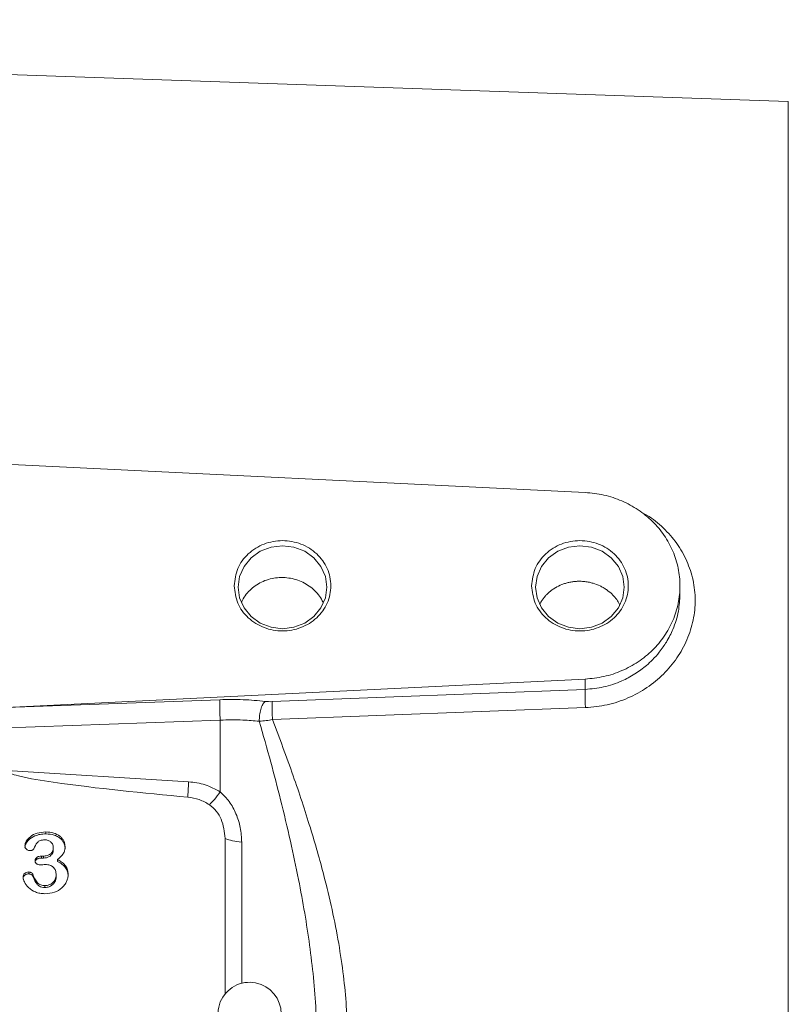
# Model space of a CAD drawing. Header units: inches. Extents: x 0.3 to 33.9, y 0.2 to 21.7.
# Tile 7 of 21: x 8.2 to 11.1, y 10.5 to 14.2. Entities that reach past the tile are written whole.
import ezdxf

# ---------------------------------------------------------------- set-up
doc = ezdxf.new("R2010")
doc.units = ezdxf.units.IN
doc.header["$MEASUREMENT"] = 0
doc.layers.add('SLD-0', color=7, linetype='Continuous', lineweight=15)
doc.styles.add('SLDTEXTSTYLE0', font='TXT', dxfattribs={"width": 0.75})
doc.dimstyles.new('SLDDIMSTYLE0', dxfattribs={"dimtxt": 0.25, "dimasz": 0.13, "dimexe": 0, "dimexo": 0.0625, "dimgap": 0.0625, "dimtad": 0, "dimtih": 1, "dimtoh": 1, "dimdec": 4, "dimrnd": 1e-09, "dimzin": 12, "dimdsep": 46, "dimtxsty": 'SLDTEXTSTYLE0', "dimsah": 1, "dimcen": 0.09, "dimadec": 0, "dimazin": 3, "dimtfac": 1, "dimtdec": 4, "dimtofl": 0, "dimtmove": 0, "dimatfit": 3, "dimfxl": 1, "dimfrac": 2, "dimtolj": 1, "dimtzin": 12, "dimarcsym": 0})

# ---------------------------------------------------------------- blocks, each defined once
blk = doc.blocks.new('*D19')
at = {"layer": 'SLD-0'}
for p, q in [((13.9087, 13.2058), (13.9087, 16.4442)), ((10.2611, 16.356), (10.2103, 16.356)), ((10.2103, 16.356), (10.2103, 15.9592)), ((11.2193, 16.356), (11.2701, 16.356)), ((11.2701, 16.356), (11.2701, 15.9592)), ((7.5717, 16.3192), (10.1217, 16.3192)), ((13.9087, 16.3192), (11.3587, 16.3192)), ((10.2103, 15.9592), (10.2611, 15.9592)), ((11.2701, 15.9592), (11.2193, 15.9592))]:
    blk.add_line(p, q, dxfattribs=at)
for points in [[(7.5717, 16.3192), (7.7017, 16.2992), (7.7017, 16.3392)], [(13.9087, 16.3192), (13.7787, 16.3392), (13.7787, 16.2992)]]:
    blk.add_solid(points, dxfattribs=at)
at = {"layer": 'SLD-0', "char_height": 0.25, "attachment_point": 1, "style": 'SLDTEXTSTYLE0'}
for s, insert in [('6.34', (10.3154, 16.7291, 0.0039)), ('161.0', (10.3246, 16.2814, 0.0039))]:
    blk.add_mtext(s, dxfattribs=dict(at, insert=insert))
blk = doc.blocks.new('*D21')
at = {"layer": 'SLD-0'}
for p, q in [((7.5717, 14.0858), (7.5717, 15.6358)), ((12.1397, 13.1329), (12.1397, 15.6358)), ((9.3766, 15.5476), (9.3258, 15.5476)), ((9.3258, 15.5476), (9.3258, 15.1507)), ((10.3348, 15.5476), (10.3856, 15.5476)), ((10.3856, 15.5476), (10.3856, 15.1507)), ((7.5717, 15.5108), (9.2372, 15.5108)), ((12.1397, 15.5108), (10.4742, 15.5108)), ((9.3258, 15.1507), (9.3766, 15.1507)), ((10.3856, 15.1507), (10.3348, 15.1507))]:
    blk.add_line(p, q, dxfattribs=at)
for points in [[(7.5717, 15.5108), (7.7017, 15.4908), (7.7017, 15.5308)], [(12.1397, 15.5108), (12.0097, 15.5308), (12.0097, 15.4908)]]:
    blk.add_solid(points, dxfattribs=at)
at = {"layer": 'SLD-0', "char_height": 0.25, "attachment_point": 1, "style": 'SLDTEXTSTYLE0'}
for s, insert in [('4.57', (9.4309, 15.9206, 0.1867)), ('116.0', (9.4401, 15.473, 0.1867))]:
    blk.add_mtext(s, dxfattribs=dict(at, insert=insert))

msp = doc.modelspace()

# ---------------------------------------------------------------- linework, layer by layer
at = {"color": 7, "linetype": 'Continuous', "lineweight": 15}
for p, q in [((11.11337, 13.91209), (7.57173, 14.03577)), ((10.34162, 12.42815), (7.57173, 12.56367)), ((10.70173, 12.04112), (10.70173, 12.07387)), ((8.14236, 11.612), (10.34162, 11.7196)), ((10.34162, 11.7196), (10.34162, 11.68065)), ((9.1526, 11.63406), (10.34162, 11.68065)), ((8.14236, 11.612), (8.95395, 11.64155)), ((10.34267, 11.61153), (9.15365, 11.56603)), ((8.95499, 11.56412), (7.57173, 11.51375)), ((8.95499, 11.29146), (8.95499, 11.56412)), ((8.83511, 11.32987), (8.14446, 11.3723)), ((8.29264, 11.13935), (8.29264, 11.13219)), ((8.97391, 10.52266), (8.97391, 11.11476)), ((8.32096, 11.08014), (8.32096, 11.07298)), ((8.27635, 11.04737), (8.28314, 11.04737)), ((8.27635, 11.04737), (8.27635, 11.0402)), ((8.27635, 11.0402), (8.28314, 11.0402)), ((8.28314, 11.04737), (8.28314, 11.0402)), ((8.33744, 11.03433), (8.33744, 11.02717)), ((8.22786, 10.98744), (8.22786, 10.98027)), ((8.2426, 10.97857), (8.2426, 10.9714)), ((8.33162, 10.97639), (8.33162, 10.96923)), ((8.28934, 10.93565), (8.28934, 10.92849))]:
    msp.add_line(p, q, dxfattribs=at)
at = {"color": 8, "linetype": 'Continuous', "lineweight": 15}
for p, q in [((11.11337, 10.95577), (11.11337, 13.91209)), ((9.03673, 10.56489), (9.03673, 11.10037)), ((11.11337, 7.99944), (11.11337, 10.95577))]:
    msp.add_line(p, q, dxfattribs=at)
at = {"color": 7, "linetype": 'Continuous', "lineweight": 15, "flags": 128}
for points in [[(9.02313, 12.0685), (9.02888, 12.02776), (9.04572, 11.9898), (9.07251, 11.9572), (9.10743, 11.93219), (9.1481, 11.91646), (9.19173, 11.9111), (9.23537, 11.91646), (9.27603, 11.93219), (9.31095, 11.9572), (9.33774, 11.9898), (9.35459, 12.02776), (9.36033, 12.0685), (9.35459, 12.10924), (9.33774, 12.1472), (9.31095, 12.1798), (9.27603, 12.20481), (9.23537, 12.22054), (9.19173, 12.2259), (9.1481, 12.22054), (9.10743, 12.20481), (9.07251, 12.1798), (9.04572, 12.1472), (9.02888, 12.10924), (9.02313, 12.0685)], [(10.15313, 12.0685), (10.15888, 12.02776), (10.17572, 11.9898), (10.20251, 11.9572), (10.23743, 11.93219), (10.2781, 11.91646), (10.32173, 11.9111), (10.36537, 11.91646), (10.40603, 11.93219), (10.44095, 11.9572), (10.46774, 11.9898), (10.48459, 12.02776), (10.49033, 12.0685), (10.48459, 12.10924), (10.46774, 12.1472), (10.44095, 12.1798), (10.40603, 12.20481), (10.36537, 12.22054), (10.32173, 12.2259), (10.2781, 12.22054), (10.23743, 12.20481), (10.20251, 12.1798), (10.17572, 12.1472), (10.15888, 12.10924), (10.15313, 12.0685)]]:
    msp.add_lwpolyline(points, dxfattribs=at)
at = {"color": 7, "linetype": 'Continuous', "lineweight": 15}
msp.add_arc((9.06673, 10.4487), 0.12, 0, 236.87724, dxfattribs=at)
for points in [[(10.34162, 11.7196), (10.36556, 11.72201), (10.41344, 11.72682), (10.48177, 11.74991), (10.54441, 11.78373), (10.59903, 11.82821), (10.6437, 11.88145), (10.67681, 11.94162), (10.69716, 12.00654), (10.70402, 12.07387), (10.69716, 12.14121), (10.67681, 12.20612), (10.6437, 12.26629), (10.59903, 12.31954), (10.54441, 12.36402), (10.48177, 12.39784), (10.41344, 12.42093), (10.36556, 12.42574), (10.34162, 12.42815)], [(9.00813, 12.07387), (9.01089, 12.05144), (9.01641, 12.00657), (9.05887, 11.94952), (9.11955, 11.91139), (9.19176, 11.89801), (9.26382, 11.91139), (9.32494, 11.94952), (9.36577, 12.00657), (9.38011, 12.07387), (9.36577, 12.14118), (9.32494, 12.19823), (9.26382, 12.23636), (9.19176, 12.24974), (9.11955, 12.23636), (9.05887, 12.19823), (9.01641, 12.14118), (9.01089, 12.09631), (9.00813, 12.07387)], [(10.13813, 12.07387), (10.14089, 12.05144), (10.14641, 12.00657), (10.18887, 11.94952), (10.24955, 11.91139), (10.32176, 11.89801), (10.39382, 11.91139), (10.45494, 11.94952), (10.49577, 12.00657), (10.51011, 12.07387), (10.49577, 12.14118), (10.45494, 12.19823), (10.39382, 12.23636), (10.32176, 12.24974), (10.24955, 12.23636), (10.18887, 12.19823), (10.14641, 12.14118), (10.14089, 12.09631), (10.13813, 12.07387)], [(8.95499, 11.56412), (8.95462, 11.57177), (8.95386, 11.58707), (8.9533, 11.61052), (8.95327, 11.63055), (8.95372, 11.63788), (8.95395, 11.64155)], [(8.83218, 11.27138), (8.83251, 11.27918), (8.83318, 11.29477), (8.83446, 11.31817), (8.83511, 11.32987)], [(8.97391, 11.11476), (8.98278, 11.11147), (9.00053, 11.10488), (9.02466, 11.10188), (9.03673, 11.10037)]]:
    msp.add_open_spline(points, degree=3, dxfattribs=at)
for points, knots in [([(10.55536, 12.35225), (10.56242, 12.34877), (10.59353, 12.33344), (10.64005, 12.29439), (10.69187, 12.23632), (10.72969, 12.16892), (10.75387, 12.09612), (10.76221, 12.02002), (10.75452, 11.94317), (10.73038, 11.86849), (10.69227, 11.79863), (10.64057, 11.73689), (10.57758, 11.68514), (10.50505, 11.64591), (10.42594, 11.61903), (10.37047, 11.61403), (10.34267, 11.61153)], [0, 0, 0, 0, 0.0219733, 0.0967985, 0.1713753, 0.2467674, 0.3220878, 0.3963888, 0.4707242, 0.546211, 0.6215653, 0.6963021, 0.7717691, 0.8476241, 0.9236361, 1, 1, 1, 1]), ([(9.34621, 12.00919), (9.34409, 12.01393), (9.33829, 12.02695), (9.32416, 12.04574), (9.30462, 12.06519), (9.28188, 12.08111), (9.25642, 12.09345), (9.22936, 12.10164), (9.20101, 12.10562), (9.17267, 12.10522), (9.14461, 12.10046), (9.11812, 12.09153), (9.09348, 12.0785), (9.07173, 12.06195), (9.05348, 12.04189), (9.0414, 12.02437), (9.03701, 12.013), (9.03586, 12.01)], [0, 0, 0, 0, 0.041706, 0.1143204, 0.1849099, 0.2575483, 0.3281032, 0.4007082, 0.4711952, 0.5437248, 0.6142493, 0.6868093, 0.7575058, 0.8302457, 0.9010521, 0.9739191, 1, 1, 1, 1]), ([(10.3221, 12.09107), (10.31744, 12.09103), (10.30809, 12.09096), (10.29404, 12.0895), (10.28002, 12.08701), (10.26634, 12.08342), (10.24871, 12.07728), (10.23202, 12.0691), (10.21669, 12.05907), (10.20596, 12.05068), (10.19608, 12.04149), (10.18693, 12.03144), (10.17893, 12.02064), (10.17269, 12.01137), (10.17013, 12.00534), (10.16927, 12.00332)], [0, 0, 0, 0, 0.0728407, 0.1461887, 0.2211349, 0.2966326, 0.3694729, 0.517621, 0.5931044, 0.6660636, 0.7395292, 0.8145941, 0.8902124, 0.96312, 1, 1, 1, 1]), ([(10.47236, 12.00316), (10.46892, 12.00937), (10.46327, 12.01958), (10.45299, 12.03219), (10.4405, 12.04545), (10.4262, 12.05718), (10.4105, 12.06711), (10.39397, 12.0758), (10.37632, 12.08257), (10.35673, 12.08751), (10.34011, 12.0903), (10.32812, 12.09081), (10.3221, 12.09107)], [0, 0, 0, 0, 0.1205487, 0.1980912, 0.2729339, 0.4251639, 0.5027341, 0.5775379, 0.7296918, 0.8072247, 0.903061, 1, 1, 1, 1]), ([(10.34267, 11.61153), (10.34235, 11.61864), (10.34173, 11.63286), (10.34124, 11.65351), (10.34115, 11.67084), (10.34146, 11.67738), (10.34162, 11.68065)], [0, 0, 0, 0, 0.25012136, 0.5, 0.74987864, 1, 1, 1, 1]), ([(8.95395, 11.64155), (8.98369, 11.64208), (9.04316, 11.64315), (9.09841, 11.63775), (9.12603, 11.63504)], [0, 0, 0, 0, 0.5000315, 1, 1, 1, 1]), ([(9.10361, 11.55965), (9.10367, 11.56722), (9.10378, 11.58235), (9.10863, 11.60522), (9.11631, 11.62449), (9.12279, 11.63152), (9.12603, 11.63504)], [0, 0, 0, 0, 0.2501665, 0.5, 0.7498335, 1, 1, 1, 1]), ([(9.1526, 11.63406), (9.14803, 11.63397), (9.13884, 11.63379), (9.13031, 11.63462), (9.12603, 11.63504)], [0, 0, 0, 0, 0.4982945, 1, 1, 1, 1]), ([(9.1526, 11.63406), (9.15244, 11.63037), (9.15212, 11.62299), (9.1523, 11.60428), (9.15283, 11.58454), (9.15338, 11.5722), (9.15365, 11.56603)], [0, 0, 0, 0, 0.2798464, 0.5592817, 0.7796039, 1, 1, 1, 1]), ([(9.10361, 11.55965), (9.08316, 11.56155), (9.03564, 11.56597), (8.98427, 11.56479), (8.95499, 11.56412)], [0, 0, 0, 0, 0.430264, 1, 1, 1, 1]), ([(9.10361, 11.55965), (9.11232, 11.56035), (9.1248, 11.56135), (9.14191, 11.5639), (9.14981, 11.56533), (9.15365, 11.56603)], [0, 0, 0, 0, 0.5418037, 0.77700227, 1, 1, 1, 1]), ([(9.32173, 10.34561), (9.32109, 10.38428), (9.31976, 10.46451), (9.30997, 10.58604), (9.29544, 10.70922), (9.27631, 10.83341), (9.25209, 10.96502), (9.22156, 11.1087), (9.18593, 11.25734), (9.14627, 11.40935), (9.11827, 11.50801), (9.10361, 11.55965)], [0, 0, 0, 0, 0.0933426, 0.1936567, 0.2934677, 0.3919271, 0.4963013, 0.6163168, 0.7472531, 0.8677275, 1, 1, 1, 1]), ([(9.15365, 11.56603), (9.18039, 11.49516), (9.23141, 11.35989), (9.29666, 11.16162), (9.34548, 10.99171), (9.38066, 10.84499), (9.40572, 10.71815), (9.4238, 10.5958), (9.43529, 10.47997), (9.43681, 10.40524), (9.43754, 10.36895)], [0, 0, 0, 0, 0.1849415, 0.352993, 0.504415, 0.6111551, 0.7168145, 0.8166585, 0.9109504, 1, 1, 1, 1]), ([(8.83218, 11.27138), (8.66144, 11.28759), (8.44599, 11.30804), (8.22055, 11.34335), (8.16294, 11.3589), (8.14864, 11.36609), (8.14538, 11.36946), (8.14457, 11.37113), (8.14449, 11.37192), (8.14446, 11.3723)], [0, 0, 0, 0, 0.7352702, 0.9278185, 0.9777453, 0.9917196, 0.9963595, 0.9982589, 1, 1, 1, 1]), ([(8.95499, 11.29146), (8.93634, 11.30159), (8.89901, 11.32185), (8.85641, 11.3272), (8.83511, 11.32987)], [0, 0, 0, 0, 0.49997618, 1, 1, 1, 1]), ([(8.91422, 11.2427), (8.92028, 11.2488), (8.93239, 11.261), (8.94746, 11.28131), (8.95499, 11.29146)], [0, 0, 0, 0, 0.4998843, 1, 1, 1, 1]), ([(9.03673, 11.10037), (9.03569, 11.1189), (9.03363, 11.15538), (9.01682, 11.20793), (8.99194, 11.25537), (8.96705, 11.27969), (8.95499, 11.29146)], [0, 0, 0, 0, 0.26530274, 0.52265056, 0.7687647, 1, 1, 1, 1]), ([(8.91422, 11.24269), (8.90155, 11.24997), (8.87621, 11.26455), (8.84686, 11.26911), (8.83218, 11.27138)], [0, 0, 0, 0, 0.4999895, 1, 1, 1, 1]), ([(8.97391, 11.11476), (8.97106, 11.13969), (8.96688, 11.17631), (8.94202, 11.21944), (8.92345, 11.23496), (8.91422, 11.24269)], [0, 0, 0, 0, 0.5173918, 0.7599354, 1, 1, 1, 1]), ([(8.21312, 11.08702), (8.21341, 11.08985), (8.21402, 11.09587), (8.22001, 11.10834), (8.23398, 11.12354), (8.26015, 11.13697), (8.28125, 11.13852), (8.29264, 11.13935)], [0, 0, 0, 0, 0.08544174, 0.18176528, 0.40800698, 0.68021537, 1, 1, 1, 1]), ([(8.21312, 11.07986), (8.21335, 11.0824), (8.21384, 11.08777), (8.2182, 11.09777), (8.22898, 11.1119), (8.24778, 11.12416), (8.27087, 11.13113), (8.28524, 11.13182), (8.29264, 11.13219)], [0, 0, 0, 0, 0.076892, 0.162008, 0.3222649, 0.5955747, 0.7916103, 1, 1, 1, 1]), ([(8.28799, 11.10948), (8.28228, 11.10914), (8.27422, 11.10866), (8.26525, 11.10414), (8.25504, 11.09475), (8.25067, 11.08417), (8.24706, 11.07544)], [0, 0, 0, 0, 0.2837427, 0.4004737, 0.5049217, 1, 1, 1, 1]), ([(8.32096, 11.08014), (8.32054, 11.08395), (8.31971, 11.09158), (8.31364, 11.09974), (8.30734, 11.10476), (8.29941, 11.10863), (8.29263, 11.10913), (8.28799, 11.10948)], [0, 0, 0, 0, 0.23915158, 0.47909596, 0.60366953, 0.72836902, 1, 1, 1, 1]), ([(8.29264, 11.13935), (8.30274, 11.13866), (8.32177, 11.13736), (8.34274, 11.12668), (8.35476, 11.1152), (8.3611, 11.10532), (8.36507, 11.09439), (8.36553, 11.08674), (8.36576, 11.08286)], [0, 0, 0, 0, 0.28424057, 0.53584267, 0.65393089, 0.76842297, 0.88251174, 1, 1, 1, 1]), ([(8.29264, 11.13219), (8.30361, 11.13138), (8.32065, 11.13014), (8.33958, 11.12101), (8.35041, 11.11263), (8.35856, 11.10293), (8.36464, 11.09048), (8.36538, 11.08067), (8.36576, 11.07569)], [0, 0, 0, 0, 0.3076971, 0.4779185, 0.59334, 0.7038657, 0.8495747, 1, 1, 1, 1]), ([(8.23096, 11.06856), (8.22987, 11.06862), (8.22769, 11.06876), (8.22334, 11.07016), (8.21939, 11.07276), (8.2162, 11.07625), (8.21371, 11.08066), (8.21336, 11.08444), (8.21312, 11.08702)], [0, 0, 0, 0, 0.1108958, 0.2223427, 0.463804, 0.5922818, 0.7207987, 1, 1, 1, 1]), ([(8.24706, 11.07544), (8.24676, 11.07491), (8.24616, 11.07384), (8.24428, 11.07195), (8.24104, 11.07012), (8.23629, 11.06879), (8.23281, 11.06864), (8.23096, 11.06856)], [0, 0, 0, 0, 0.1027402, 0.2078745, 0.4399969, 0.7033868, 1, 1, 1, 1]), ([(8.28314, 11.04737), (8.28803, 11.04775), (8.29762, 11.04848), (8.30829, 11.05409), (8.31492, 11.06027), (8.31847, 11.06609), (8.32061, 11.07282), (8.32084, 11.07763), (8.32096, 11.08014)], [0, 0, 0, 0, 0.2521132, 0.49350151, 0.61410436, 0.73411702, 0.86069884, 1, 1, 1, 1]), ([(8.28314, 11.0402), (8.28708, 11.04044), (8.29477, 11.0409), (8.30468, 11.04489), (8.31227, 11.05018), (8.31745, 11.05662), (8.32048, 11.06441), (8.32079, 11.07002), (8.32096, 11.07298)], [0, 0, 0, 0, 0.2032555, 0.3961159, 0.5486236, 0.6895478, 0.8366007, 1, 1, 1, 1]), ([(8.36576, 11.08286), (8.36546, 11.07797), (8.36489, 11.06862), (8.35659, 11.05074), (8.34524, 11.04101), (8.33744, 11.03433)], [0, 0, 0, 0, 0.25519118, 0.48866717, 1, 1, 1, 1]), ([(8.2523, 11.03071), (8.25237, 11.0319), (8.2525, 11.03421), (8.25368, 11.03749), (8.25561, 11.04039), (8.25829, 11.04291), (8.26174, 11.04495), (8.26775, 11.047), (8.27279, 11.04722), (8.27635, 11.04737)], [0, 0, 0, 0, 0.1128998, 0.2194673, 0.32529, 0.4360682, 0.554823, 0.6855604, 1, 1, 1, 1]), ([(8.2523, 11.02355), (8.2525, 11.02557), (8.25288, 11.02953), (8.25617, 11.03402), (8.26, 11.03689), (8.26641, 11.03974), (8.27211, 11.04), (8.27635, 11.0402)], [0, 0, 0, 0, 0.1911524, 0.3748718, 0.4985849, 0.6273467, 1, 1, 1, 1]), ([(8.27169, 11.01442), (8.26889, 11.01458), (8.26487, 11.01482), (8.26012, 11.01675), (8.25728, 11.01865), (8.25505, 11.02104), (8.2528, 11.02497), (8.2525, 11.02837), (8.2523, 11.03071)], [0, 0, 0, 0, 0.2822775, 0.4050266, 0.5215605, 0.6342311, 0.7480127, 1, 1, 1, 1]), ([(8.33744, 11.03433), (8.34352, 11.03089), (8.35497, 11.02439), (8.36803, 11.0109), (8.37624, 10.9953), (8.37714, 10.98408), (8.37759, 10.97838)], [0, 0, 0, 0, 0.27978618, 0.52717914, 0.76016667, 1, 1, 1, 1]), ([(8.29109, 11.01568), (8.28763, 11.01551), (8.28224, 11.01524), (8.27579, 11.01459), (8.27278, 11.01446), (8.27169, 11.01442)], [0, 0, 0, 0, 0.534795, 0.8323319, 1, 1, 1, 1]), ([(8.33162, 10.97639), (8.33122, 10.982), (8.33064, 10.9901), (8.32584, 10.99964), (8.32109, 11.00545), (8.3151, 11.01006), (8.30529, 11.01471), (8.29688, 11.01529), (8.29109, 11.01568)], [0, 0, 0, 0, 0.2698657, 0.3900612, 0.5068477, 0.622544, 0.739866, 1, 1, 1, 1]), ([(8.33744, 11.02717), (8.34352, 11.02372), (8.35497, 11.01723), (8.36803, 11.00373), (8.37624, 10.98814), (8.37714, 10.97691), (8.37759, 10.97122)], [0, 0, 0, 0, 0.279783, 0.5271749, 0.7601637, 1, 1, 1, 1]), ([(8.20595, 10.96734), (8.20622, 10.97014), (8.20661, 10.97425), (8.20941, 10.97903), (8.21303, 10.98296), (8.2192, 10.98671), (8.22492, 10.98719), (8.22786, 10.98744)], [0, 0, 0, 0, 0.259815, 0.3810869, 0.5035778, 0.744566, 1, 1, 1, 1]), ([(8.20595, 10.96017), (8.20611, 10.96244), (8.20644, 10.9668), (8.20994, 10.97306), (8.21528, 10.97741), (8.22166, 10.9799), (8.22575, 10.98015), (8.22786, 10.98027)], [0, 0, 0, 0, 0.2112019, 0.4054185, 0.6436277, 0.8165319, 1, 1, 1, 1]), ([(8.28896, 10.90487), (8.28259, 10.90516), (8.27028, 10.90571), (8.24834, 10.91244), (8.22648, 10.92619), (8.21299, 10.94463), (8.20703, 10.95843), (8.20627, 10.96464), (8.20595, 10.96734)], [0, 0, 0, 0, 0.1641044, 0.3170706, 0.5917043, 0.827654, 0.9249907, 1, 1, 1, 1]), ([(8.22786, 10.98744), (8.22942, 10.9873), (8.2326, 10.98703), (8.23691, 10.98506), (8.24067, 10.98237), (8.24198, 10.9798), (8.2426, 10.97857)], [0, 0, 0, 0, 0.2507671, 0.5133196, 0.7665675, 1, 1, 1, 1]), ([(8.22786, 10.98027), (8.22935, 10.98015), (8.23239, 10.97991), (8.23666, 10.97803), (8.24054, 10.97536), (8.24194, 10.97267), (8.2426, 10.9714)], [0, 0, 0, 0, 0.2407273, 0.488828, 0.7572086, 1, 1, 1, 1]), ([(8.2426, 10.97857), (8.24751, 10.96689), (8.25335, 10.95301), (8.26662, 10.94138), (8.27585, 10.93667), (8.28385, 10.93607), (8.28934, 10.93565)], [0, 0, 0, 0, 0.5586865, 0.6637127, 0.7688237, 1, 1, 1, 1]), ([(8.2426, 10.9714), (8.24611, 10.9634), (8.25082, 10.95269), (8.25981, 10.9402), (8.26737, 10.93333), (8.27791, 10.92912), (8.2854, 10.9287), (8.28934, 10.92849)], [0, 0, 0, 0, 0.3918658, 0.5245253, 0.6830015, 0.8329508, 1, 1, 1, 1]), ([(8.37759, 10.97838), (8.37729, 10.97367), (8.3767, 10.9642), (8.3719, 10.95052), (8.3643, 10.93777), (8.34994, 10.92267), (8.3248, 10.90788), (8.30129, 10.90591), (8.28896, 10.90487)], [0, 0, 0, 0, 0.1149628, 0.2305724, 0.3478887, 0.4685149, 0.7211481, 1, 1, 1, 1]), ([(8.28934, 10.93565), (8.29453, 10.93619), (8.30513, 10.93729), (8.31924, 10.94595), (8.32754, 10.95698), (8.33116, 10.96768), (8.33147, 10.97343), (8.33162, 10.97639)], [0, 0, 0, 0, 0.2301489, 0.4697951, 0.7261937, 0.8586906, 1, 1, 1, 1]), ([(8.28934, 10.92849), (8.29463, 10.92904), (8.30477, 10.93011), (8.31804, 10.93799), (8.32649, 10.9481), (8.33098, 10.95903), (8.33141, 10.96577), (8.33162, 10.96923)], [0, 0, 0, 0, 0.2340836, 0.4495709, 0.6795733, 0.8354519, 1, 1, 1, 1])]:
    msp.add_open_spline(points, degree=3, knots=knots, dxfattribs=at)
at = {"color": 8, "linetype": 'Continuous', "lineweight": 15}
msp.add_open_spline([(10.34162, 11.68065), (10.36507, 11.68279), (10.41301, 11.68716), (10.46739, 11.70587), (10.50621, 11.72465), (10.53037, 11.73869), (10.55347, 11.75451), (10.57591, 11.77241), (10.5997, 11.79461), (10.62065, 11.81816), (10.63766, 11.84095), (10.65134, 11.8619), (10.66377, 11.88414), (10.68153, 11.92264), (10.69807, 11.97489), (10.70055, 12.01993), (10.70171, 12.04112)], degree=3, knots=[0, 0, 0, 0, 0.122315, 0.2500578, 0.2975723, 0.3485279, 0.3968088, 0.4450184, 0.5001427, 0.5692356, 0.6126978, 0.6523274, 0.703663, 0.7500781, 0.882379, 1, 1, 1, 1], dxfattribs=at)

# ---------------------------------------------------------------- dimensions: what is measured, and where the dimension line sits
at = {"layer": 'SLD-0'}
for base, p1, p2, picture, middle in [((13.90873, 16.31923), (7.57173, 18.21537), (13.90873, 13.1558), '*D19', (10.74023, 16.31923)), ((7.57173, 15.51077), (12.13973, 13.08293), (7.57173, 14.03577), '*D21', (9.85573, 15.51077))]:
    dim = msp.add_linear_dim(base=base, p1=p1, p2=p2, dimstyle='SLDDIMSTYLE0', dxfattribs=at)
    dim.commit()
    dim.dimension.update_dxf_attribs({"geometry": picture, "text_midpoint": middle, "dimtype": 160})

doc.saveas('drawing.dxf')
